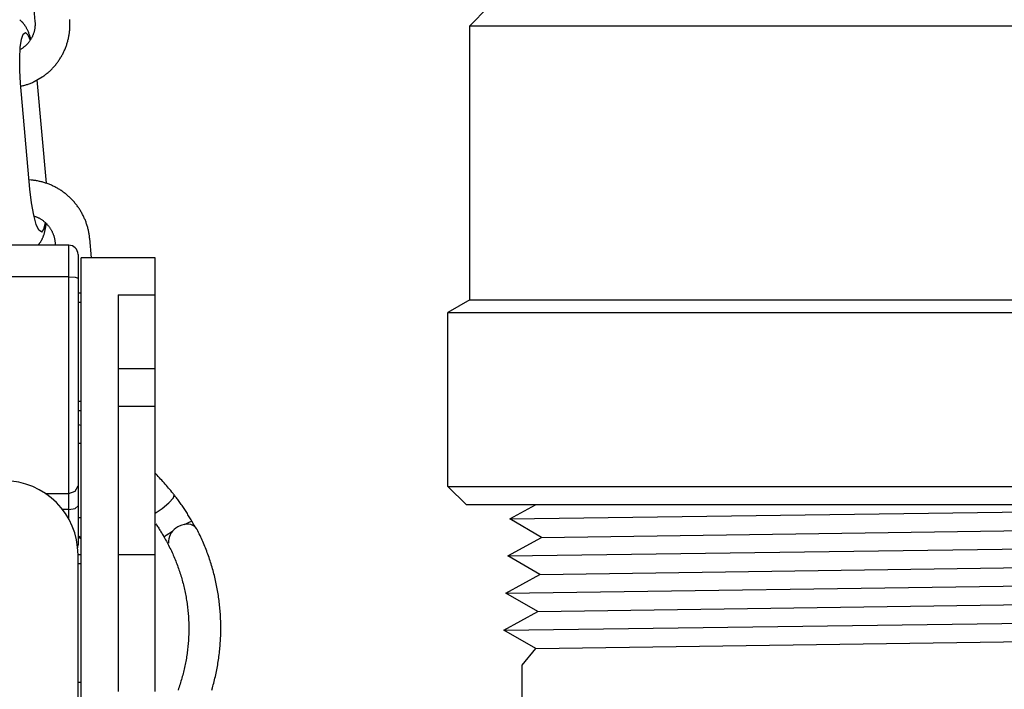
# Model space of a CAD drawing. Extents: x -169 to 7270, y -140 to 2984.
# Tile 200 of 256: x 1846.06 to 1849.38, y 410.09 to 412.35. Entities that reach past the tile are written whole.
import ezdxf

# ---------------------------------------------------------------- set-up
doc = ezdxf.new("R2010")
doc.units = 0
doc.header["$MEASUREMENT"] = 0
doc.header["$PDSIZE"] = 1
doc.layers.get('DEFPOINTS').update_dxf_attribs({"linetype": 'CONTINUOUS'})
for name, color, linetype in [('DIM', 3, 'CONTINUOUS'), ('GALV-4', 4, 'CONTINUOUS'), ('SPILL-BUCKET', 1, 'CONTINUOUS'), ('SWIVEL-ADAPTOR', 1, 'CONTINUOUS')]:
    doc.layers.add(name, color=color, linetype=linetype)
doc.styles.add('SIMPLEX', font='simplex')
doc.dimstyles.new('DIM64', dxfattribs={"dimscale": 64, "dimtxt": 0.09375, "dimasz": 0.09375, "dimexe": 0.0625, "dimexo": 0.0625, "dimgap": 0.046875, "dimtad": 1, "dimdec": 4, "dimzin": 3, "dimdsep": 46, "dimlunit": 4, "dimtxsty": 'SIMPLEX', "dimcen": 0, "dimclrd": 256, "dimclre": 256, "dimclrt": 256, "dimadec": 0, "dimazin": 0, "dimtfac": 1, "dimtdec": 4, "dimtmove": 0, "dimatfit": 3, "dimfxl": 1, "dimfrac": 2, "dimtolj": 1, "dimtzin": 0, "dimarcsym": 0})

# ---------------------------------------------------------------- blocks, each defined once
blk = doc.blocks.new('*D7')
at = {"layer": 'DEFPOINTS', "color": 0, "transparency": 16777216}
for p in [(2010, 414.2886), (1374, 414.0074), (1374, 136.5159)]:
    blk.add_point(p, dxfattribs=at)
at = {"layer": 'DIM', "lineweight": -2, "transparency": 16777216}
for p, q in [((2010, 410.2886), (2010, 132.5159)), ((1374, 410.0074), (1374, 132.5159)), ((2004, 136.5159), (1380, 136.5159))]:
    blk.add_line(p, q, dxfattribs=at)
at = {"layer": 'DIM', "transparency": 16777216}
for points in [[(1380, 137.5159), (1380, 135.5159), (1374, 136.5159)], [(2004, 137.5159), (2004, 135.5159), (2010, 136.5159)]]:
    blk.add_solid(points, dxfattribs=at)
at = {"layer": 'DIM', "transparency": 16777216, "insert": (1692, 144.0873), "char_height": 6, "attachment_point": 5, "style": 'SIMPLEX'}
blk.add_mtext('\\A1;53\'-0" (F.V. TANK SLAB)', dxfattribs=at)

msp = doc.modelspace()

# ---------------------------------------------------------------- linework, layer by layer
at = {"layer": 'GALV-4', "linetype": 'Continuous'}
for p, q in [((1847.71704, 410.66208), (1847.8032, 410.70948)), ((1847.82393, 410.59962), (1847.71704, 410.66208)), ((1847.71008, 410.53716), (1847.82393, 410.59962)), ((1847.81731, 410.4747), (1847.71008, 410.53716)), ((1847.70313, 410.41225), (1847.81731, 410.4747)), ((1847.81069, 410.34979), (1847.70313, 410.41225)), ((1847.6965, 410.28733), (1847.81069, 410.34979)), ((1847.80406, 410.22488), (1847.6965, 410.28733)), ((1847.80344, 410.22523), (1847.75756, 410.16914)), ((1847.75756, 410.16914), (1847.75756, 408.66933))]:
    msp.add_line(p, q, dxfattribs=at)
at = {"layer": 'GALV-4', "color": 7, "linetype": 'Continuous'}
for p, q in [((1847.71704, 410.66208), (1851.19155, 410.70948)), ((1847.82393, 410.59962), (1852.18787, 410.66208)), ((1847.71008, 410.53716), (1852.30155, 410.59962)), ((1847.81731, 410.4747), (1852.19449, 410.53716)), ((1847.70313, 410.41225), (1852.3085, 410.4747)), ((1847.81069, 410.34979), (1852.20111, 410.41225)), ((1847.69681, 410.28715), (1852.31546, 410.34979)), ((1847.80406, 410.22488), (1852.20111, 410.28743))]:
    msp.add_line(p, q, dxfattribs=at)
at = {"layer": 'SPILL-BUCKET', "color": 1}
for p, q in [((1846.08214, 412.69827), (1846.11466, 412.3408)), ((1846.06447, 412.3448), (1846.06326, 412.34571)), ((1846.06566, 412.34387), (1846.06447, 412.3448)), ((1846.06683, 412.34292), (1846.06566, 412.34387)), ((1846.06797, 412.34194), (1846.06683, 412.34292)), ((1846.06909, 412.34094), (1846.06797, 412.34194)), ((1846.07019, 412.33991), (1846.06909, 412.34094)), ((1846.07126, 412.33887), (1846.07019, 412.33991)), ((1846.07233, 412.3378), (1846.07126, 412.33887)), ((1846.07336, 412.33672), (1846.07233, 412.3378)), ((1846.07438, 412.3356), (1846.07336, 412.33672)), ((1846.07538, 412.33447), (1846.07438, 412.3356)), ((1846.07638, 412.33329), (1846.07538, 412.33447)), ((1846.07734, 412.33211), (1846.07638, 412.33329)), ((1846.07831, 412.33087), (1846.07734, 412.33211)), ((1846.07925, 412.32963), (1846.07831, 412.33087)), ((1846.0802, 412.32831), (1846.07925, 412.32963)), ((1846.08113, 412.32699), (1846.0802, 412.32831)), ((1846.11466, 412.3408), (1846.11474, 412.33991)), ((1846.11474, 412.33991), (1846.11481, 412.33902)), ((1846.11481, 412.33902), (1846.11494, 412.33693)), ((1846.11494, 412.33693), (1846.11503, 412.33483)), ((1846.11503, 412.32855), (1846.11495, 412.32645)), ((1846.11503, 412.33483), (1846.11507, 412.33274)), ((1846.11507, 412.33064), (1846.11503, 412.32855)), ((1846.11507, 412.33274), (1846.11507, 412.33064)), ((1846.23236, 412.34505), (1846.23216, 412.34768)), ((1846.23254, 412.34194), (1846.23236, 412.34505)), ((1846.23268, 412.33882), (1846.23254, 412.34194)), ((1846.23278, 412.33571), (1846.23268, 412.33882)), ((1846.23283, 412.33259), (1846.23278, 412.33571)), ((1846.2328, 412.32635), (1846.23283, 412.32947)), ((1846.23283, 412.32947), (1846.23283, 412.33259)), ((1846.06926, 412.28064), (1846.07517, 412.29772)), ((1846.07517, 412.29772), (1846.08249, 412.303)), ((1846.08207, 412.32559), (1846.08113, 412.32699)), ((1846.08298, 412.32417), (1846.08207, 412.32559)), ((1846.08249, 412.303), (1846.09065, 412.29608)), ((1846.08393, 412.32265), (1846.08298, 412.32417)), ((1846.08485, 412.32113), (1846.08393, 412.32265)), ((1846.08581, 412.31945), (1846.08485, 412.32113)), ((1846.08673, 412.31778), (1846.08581, 412.31945)), ((1846.08771, 412.31592), (1846.08673, 412.31778)), ((1846.08866, 412.31405), (1846.08771, 412.31592)), ((1846.08967, 412.31198), (1846.08866, 412.31405)), ((1846.09064, 412.30989), (1846.08967, 412.31198)), ((1846.09168, 412.30754), (1846.09064, 412.30989)), ((1846.09065, 412.29608), (1846.09902, 412.27749)), ((1846.0927, 412.30516), (1846.09168, 412.30754)), ((1846.09364, 412.30285), (1846.0927, 412.30516)), ((1846.09455, 412.30052), (1846.09364, 412.30285)), ((1846.0954, 412.29826), (1846.09455, 412.30052)), ((1846.09623, 412.29596), (1846.0954, 412.29826)), ((1846.09702, 412.29372), (1846.09623, 412.29596)), ((1846.10852, 412.29596), (1846.10776, 412.29402)), ((1846.10924, 412.29791), (1846.10852, 412.29596)), ((1846.10992, 412.29987), (1846.10924, 412.29791)), ((1846.11056, 412.30185), (1846.10992, 412.29987)), ((1846.11116, 412.30385), (1846.11056, 412.30185)), ((1846.11172, 412.30585), (1846.11116, 412.30385)), ((1846.11224, 412.30788), (1846.11172, 412.30585)), ((1846.11271, 412.30991), (1846.11224, 412.30788)), ((1846.11314, 412.31195), (1846.11271, 412.30991)), ((1846.11352, 412.314), (1846.11314, 412.31195)), ((1846.11387, 412.31606), (1846.11352, 412.314)), ((1846.11417, 412.31813), (1846.11387, 412.31606)), ((1846.11443, 412.3202), (1846.11417, 412.31813)), ((1846.11464, 412.32228), (1846.11443, 412.3202)), ((1846.11482, 412.32437), (1846.11464, 412.32228)), ((1846.11495, 412.32645), (1846.11482, 412.32437)), ((1846.22943, 412.29231), (1846.22996, 412.29537)), ((1846.22996, 412.29537), (1846.23044, 412.29845)), ((1846.23044, 412.29845), (1846.23088, 412.30153)), ((1846.23088, 412.30153), (1846.23128, 412.30461)), ((1846.23128, 412.30461), (1846.23163, 412.30771)), ((1846.23163, 412.30771), (1846.23193, 412.31081)), ((1846.23193, 412.31081), (1846.2322, 412.31391)), ((1846.2322, 412.31391), (1846.23241, 412.31702)), ((1846.23241, 412.31702), (1846.23259, 412.32012)), ((1846.23259, 412.32012), (1846.23271, 412.32324)), ((1846.23271, 412.32324), (1846.2328, 412.32635)), ((1846.06521, 412.25309), (1846.06926, 412.28064)), ((1846.08604, 412.26155), (1846.08455, 412.26012)), ((1846.0875, 412.26302), (1846.08604, 412.26155)), ((1846.08892, 412.26451), (1846.0875, 412.26302)), ((1846.09032, 412.26604), (1846.08892, 412.26451)), ((1846.09167, 412.26759), (1846.09032, 412.26604)), ((1846.093, 412.26918), (1846.09167, 412.26759)), ((1846.09429, 412.27079), (1846.093, 412.26918)), ((1846.09555, 412.27243), (1846.09429, 412.27079)), ((1846.09677, 412.2741), (1846.09555, 412.27243)), ((1846.09796, 412.27579), (1846.09677, 412.2741)), ((1846.09779, 412.29145), (1846.09702, 412.29372)), ((1846.09852, 412.28922), (1846.09779, 412.29145)), ((1846.09911, 412.27751), (1846.09796, 412.27579)), ((1846.09924, 412.28696), (1846.09852, 412.28922)), ((1846.10023, 412.27926), (1846.09911, 412.27751)), ((1846.09992, 412.28472), (1846.09924, 412.28696)), ((1846.1006, 412.28246), (1846.09992, 412.28472)), ((1846.1013, 412.28103), (1846.10023, 412.27926)), ((1846.1011, 412.28074), (1846.1006, 412.28246)), ((1846.10234, 412.28282), (1846.1013, 412.28103)), ((1846.10334, 412.28464), (1846.10234, 412.28282)), ((1846.1043, 412.28648), (1846.10334, 412.28464)), ((1846.10523, 412.28833), (1846.1043, 412.28648)), ((1846.10611, 412.29021), (1846.10523, 412.28833)), ((1846.10695, 412.29211), (1846.10611, 412.29021)), ((1846.10776, 412.29402), (1846.10695, 412.29211)), ((1846.22076, 412.25929), (1846.22176, 412.26223)), ((1846.22176, 412.26223), (1846.22272, 412.26518)), ((1846.22272, 412.26518), (1846.22364, 412.26815)), ((1846.22364, 412.26815), (1846.22452, 412.27112)), ((1846.22452, 412.27112), (1846.22535, 412.27412)), ((1846.22535, 412.27412), (1846.22614, 412.27712)), ((1846.22614, 412.27712), (1846.22688, 412.28014)), ((1846.22688, 412.28014), (1846.22759, 412.28317)), ((1846.22759, 412.28317), (1846.22825, 412.2862)), ((1846.22825, 412.2862), (1846.22886, 412.28925)), ((1846.22886, 412.28925), (1846.22943, 412.29231)), ((1846.06335, 412.2172), (1846.06521, 412.25309)), ((1846.06811, 412.24773), (1846.06484, 412.24584)), ((1846.06987, 412.24881), (1846.06811, 412.24773)), ((1846.07161, 412.24992), (1846.06987, 412.24881)), ((1846.07332, 412.25107), (1846.07161, 412.24992)), ((1846.07501, 412.25226), (1846.07332, 412.25107)), ((1846.07667, 412.25348), (1846.07501, 412.25226)), ((1846.0783, 412.25474), (1846.07667, 412.25348)), ((1846.07991, 412.25603), (1846.0783, 412.25474)), ((1846.08148, 412.25736), (1846.07991, 412.25603)), ((1846.08303, 412.25873), (1846.08148, 412.25736)), ((1846.08455, 412.26012), (1846.08303, 412.25873)), ((1846.20551, 412.22543), (1846.207, 412.22814)), ((1846.207, 412.22814), (1846.20845, 412.23087)), ((1846.20845, 412.23087), (1846.20987, 412.23363)), ((1846.20987, 412.23363), (1846.21124, 412.23641)), ((1846.21124, 412.23641), (1846.21257, 412.2392)), ((1846.21257, 412.2392), (1846.21387, 412.24202)), ((1846.21387, 412.24202), (1846.21512, 412.24485)), ((1846.21512, 412.24485), (1846.21633, 412.24771)), ((1846.21633, 412.24771), (1846.2175, 412.25058)), ((1846.2175, 412.25058), (1846.21863, 412.25347)), ((1846.21863, 412.25347), (1846.21972, 412.25637)), ((1846.21972, 412.25637), (1846.22076, 412.25929)), ((1846.06381, 412.17576), (1846.06335, 412.2172)), ((1846.1827, 412.19242), (1846.18467, 412.19479)), ((1846.18467, 412.19479), (1846.18661, 412.1972)), ((1846.18661, 412.1972), (1846.18851, 412.19963)), ((1846.18851, 412.19963), (1846.19037, 412.2021)), ((1846.19037, 412.2021), (1846.1922, 412.20459)), ((1846.1922, 412.20459), (1846.194, 412.20711)), ((1846.194, 412.20711), (1846.19575, 412.20965)), ((1846.19575, 412.20965), (1846.19747, 412.21222)), ((1846.19747, 412.21222), (1846.19916, 412.21481)), ((1846.19916, 412.21481), (1846.2008, 412.21743)), ((1846.2008, 412.21743), (1846.20241, 412.22007)), ((1846.20241, 412.22007), (1846.20398, 412.22274)), ((1846.20398, 412.22274), (1846.20551, 412.22543)), ((1846.06656, 412.13197), (1846.06381, 412.17576)), ((1846.1493, 412.16053), (1846.15173, 412.16242)), ((1846.15173, 412.16242), (1846.15414, 412.16435)), ((1846.15414, 412.16435), (1846.15652, 412.16631)), ((1846.15652, 412.16631), (1846.15887, 412.1683)), ((1846.15887, 412.1683), (1846.16119, 412.17033)), ((1846.16119, 412.17033), (1846.16348, 412.1724)), ((1846.16348, 412.1724), (1846.16575, 412.17449)), ((1846.16575, 412.17449), (1846.16798, 412.17662)), ((1846.16798, 412.17662), (1846.17018, 412.17878)), ((1846.17018, 412.17878), (1846.17235, 412.18098)), ((1846.17235, 412.18098), (1846.17448, 412.1832)), ((1846.17448, 412.1832), (1846.17659, 412.18546)), ((1846.17659, 412.18546), (1846.17866, 412.18775)), ((1846.17866, 412.18775), (1846.1807, 412.19007)), ((1846.1807, 412.19007), (1846.1827, 412.19242)), ((1846.09786, 411.77452), (1846.06656, 412.13197)), ((1846.08662, 412.12757), (1846.08954, 412.12855)), ((1846.08954, 412.12855), (1846.09245, 412.12957)), ((1846.09245, 412.12957), (1846.09534, 412.13063)), ((1846.09534, 412.13063), (1846.09822, 412.13174)), ((1846.09822, 412.13174), (1846.10107, 412.13289)), ((1846.10107, 412.13289), (1846.10391, 412.13408)), ((1846.10391, 412.13408), (1846.10674, 412.13531)), ((1846.10674, 412.13531), (1846.10955, 412.13657)), ((1846.10955, 412.13657), (1846.11233, 412.1379)), ((1846.11233, 412.1379), (1846.13929, 412.15334)), ((1846.1532, 411.79476), (1846.12264, 412.1438)), ((1846.13929, 412.15334), (1846.14183, 412.15508)), ((1846.14183, 412.15508), (1846.14435, 412.15686)), ((1846.14435, 412.15686), (1846.14683, 412.15868)), ((1846.14683, 412.15868), (1846.1493, 412.16053)), ((1846.06741, 412.12227), (1846.0718, 412.12332)), ((1846.0718, 412.12332), (1846.07479, 412.12409)), ((1846.07479, 412.12409), (1846.07777, 412.12489)), ((1846.07777, 412.12489), (1846.08073, 412.12574)), ((1846.08073, 412.12574), (1846.08368, 412.12663)), ((1846.08368, 412.12663), (1846.08662, 412.12757)), ((1846.10209, 411.80542), (1846.09511, 411.8059)), ((1846.10517, 411.80514), (1846.10209, 411.80542)), ((1846.10825, 411.80481), (1846.10517, 411.80514)), ((1846.11132, 411.80444), (1846.10825, 411.80481)), ((1846.11439, 411.80403), (1846.11132, 411.80444)), ((1846.11745, 411.80357), (1846.11439, 411.80403)), ((1846.12051, 411.80306), (1846.11745, 411.80357)), ((1846.12356, 411.80251), (1846.12051, 411.80306)), ((1846.1266, 411.80192), (1846.12356, 411.80251)), ((1846.12963, 411.80128), (1846.1266, 411.80192)), ((1846.13265, 411.8006), (1846.12963, 411.80128)), ((1846.13567, 411.79988), (1846.13265, 411.8006)), ((1846.13867, 411.7991), (1846.13567, 411.79988)), ((1846.14166, 411.79829), (1846.13867, 411.7991)), ((1846.14465, 411.79744), (1846.14166, 411.79829)), ((1846.14761, 411.79654), (1846.14465, 411.79744)), ((1846.15057, 411.79559), (1846.14761, 411.79654)), ((1846.10318, 411.72832), (1846.09786, 411.77452)), ((1846.15352, 411.79461), (1846.15057, 411.79559)), ((1846.15644, 411.79358), (1846.15352, 411.79461)), ((1846.15936, 411.79251), (1846.15644, 411.79358)), ((1846.16226, 411.79139), (1846.15936, 411.79251)), ((1846.16514, 411.79024), (1846.16226, 411.79139)), ((1846.16801, 411.78904), (1846.16514, 411.79024)), ((1846.17086, 411.7878), (1846.16801, 411.78904)), ((1846.1737, 411.78653), (1846.17086, 411.7878)), ((1846.17651, 411.7852), (1846.1737, 411.78653)), ((1846.17931, 411.78384), (1846.17651, 411.7852)), ((1846.18208, 411.78244), (1846.17931, 411.78384)), ((1846.18484, 411.781), (1846.18208, 411.78244)), ((1846.18758, 411.77952), (1846.18484, 411.781)), ((1846.19029, 411.778), (1846.18758, 411.77952)), ((1846.19299, 411.77643), (1846.19029, 411.778)), ((1846.19566, 411.77483), (1846.19299, 411.77643)), ((1846.19831, 411.7732), (1846.19566, 411.77483)), ((1846.20093, 411.77152), (1846.19831, 411.7732)), ((1846.20353, 411.76981), (1846.20093, 411.77152)), ((1846.20611, 411.76805), (1846.20353, 411.76981)), ((1846.20866, 411.76626), (1846.20611, 411.76805)), ((1846.21119, 411.76444), (1846.20866, 411.76626)), ((1846.21369, 411.76257), (1846.21119, 411.76444)), ((1846.21616, 411.76068), (1846.21369, 411.76257)), ((1846.21861, 411.75874), (1846.21616, 411.76068)), ((1846.22103, 411.75677), (1846.21861, 411.75874)), ((1846.22342, 411.75477), (1846.22103, 411.75677)), ((1846.22578, 411.75273), (1846.22342, 411.75477)), ((1846.22812, 411.75066), (1846.22578, 411.75273)), ((1846.23042, 411.74855), (1846.22812, 411.75066)), ((1846.23269, 411.74641), (1846.23042, 411.74855)), ((1846.23494, 411.74424), (1846.23269, 411.74641)), ((1846.23715, 411.74204), (1846.23494, 411.74424)), ((1846.23933, 411.7398), (1846.23715, 411.74204)), ((1846.24148, 411.73753), (1846.23933, 411.7398)), ((1846.24359, 411.73524), (1846.24148, 411.73753)), ((1846.24568, 411.73291), (1846.24359, 411.73524)), ((1846.24773, 411.73055), (1846.24568, 411.73291)), ((1846.24974, 411.72816), (1846.24773, 411.73055)), ((1846.11046, 411.68756), (1846.10318, 411.72832)), ((1846.25172, 411.72575), (1846.24974, 411.72816)), ((1846.25367, 411.7233), (1846.25172, 411.72575)), ((1846.25558, 411.72083), (1846.25367, 411.7233)), ((1846.25746, 411.71833), (1846.25558, 411.72083)), ((1846.2593, 411.7158), (1846.25746, 411.71833)), ((1846.26111, 411.71325), (1846.2593, 411.7158)), ((1846.26287, 411.71067), (1846.26111, 411.71325)), ((1846.26461, 411.70807), (1846.26287, 411.71067)), ((1846.2663, 411.70544), (1846.26461, 411.70807)), ((1846.26796, 411.70279), (1846.2663, 411.70544)), ((1846.26957, 411.70011), (1846.26796, 411.70279)), ((1846.27116, 411.69742), (1846.26957, 411.70011)), ((1846.2727, 411.6947), (1846.27116, 411.69742)), ((1846.11903, 411.65597), (1846.11046, 411.68756)), ((1846.11133, 411.68437), (1846.11632, 411.6826)), ((1846.11632, 411.6826), (1846.11827, 411.68187)), ((1846.11827, 411.68187), (1846.12021, 411.68109)), ((1846.12021, 411.68109), (1846.12213, 411.68027)), ((1846.12213, 411.68027), (1846.12403, 411.67941)), ((1846.12403, 411.67941), (1846.12592, 411.67851)), ((1846.12592, 411.67851), (1846.12778, 411.67757)), ((1846.12778, 411.67757), (1846.12963, 411.67659)), ((1846.12963, 411.67659), (1846.13146, 411.67557)), ((1846.13146, 411.67557), (1846.13327, 411.67452)), ((1846.13327, 411.67452), (1846.13506, 411.67342)), ((1846.13506, 411.67342), (1846.13682, 411.67229)), ((1846.13682, 411.67229), (1846.13856, 411.67112)), ((1846.13856, 411.67112), (1846.14027, 411.66991)), ((1846.14027, 411.66991), (1846.14197, 411.66868)), ((1846.14197, 411.66868), (1846.14363, 411.6674)), ((1846.14363, 411.6674), (1846.14527, 411.66609)), ((1846.14527, 411.66609), (1846.14688, 411.66474)), ((1846.14688, 411.66474), (1846.14847, 411.66336)), ((1846.14847, 411.66336), (1846.15002, 411.66195)), ((1846.2742, 411.69195), (1846.2727, 411.6947)), ((1846.27566, 411.68919), (1846.2742, 411.69195)), ((1846.27709, 411.68641), (1846.27566, 411.68919)), ((1846.27847, 411.6836), (1846.27709, 411.68641)), ((1846.27981, 411.68078), (1846.27847, 411.6836)), ((1846.28112, 411.67794), (1846.27981, 411.68078)), ((1846.28238, 411.67507), (1846.28112, 411.67794)), ((1846.2836, 411.6722), (1846.28238, 411.67507)), ((1846.28478, 411.6693), (1846.2836, 411.6722)), ((1846.28592, 411.66639), (1846.28478, 411.6693)), ((1846.28701, 411.66346), (1846.28592, 411.66639)), ((1846.28807, 411.66052), (1846.28701, 411.66346)), ((1846.12811, 411.63643), (1846.11903, 411.65597)), ((1846.13688, 411.63072), (1846.12811, 411.63643)), ((1846.14453, 411.63936), (1846.13688, 411.63072)), ((1846.14453, 411.63936), (1846.15079, 411.66122)), ((1846.14731, 411.62887), (1846.14793, 411.63133)), ((1846.14793, 411.63133), (1846.14852, 411.63381)), ((1846.14852, 411.63381), (1846.14908, 411.63633)), ((1846.14908, 411.63633), (1846.14961, 411.63889)), ((1846.14961, 411.63889), (1846.1501, 411.64138)), ((1846.15002, 411.66195), (1846.15155, 411.6605)), ((1846.1501, 411.64138), (1846.15056, 411.6439)), ((1846.15056, 411.6439), (1846.15098, 411.64635)), ((1846.15098, 411.64635), (1846.15138, 411.64884)), ((1846.15138, 411.64884), (1846.15175, 411.65126)), ((1846.15155, 411.6605), (1846.15305, 411.65903)), ((1846.15175, 411.65126), (1846.15211, 411.65371)), ((1846.15211, 411.65371), (1846.15243, 411.65612)), ((1846.15243, 411.65612), (1846.15274, 411.65856)), ((1846.15274, 411.65856), (1846.15283, 411.65924)), ((1846.15305, 411.65903), (1846.15451, 411.65752)), ((1846.15451, 411.65752), (1846.15595, 411.65598)), ((1846.15595, 411.65598), (1846.15736, 411.65441)), ((1846.15736, 411.65441), (1846.15873, 411.65282)), ((1846.15873, 411.65282), (1846.16007, 411.65119)), ((1846.16007, 411.65119), (1846.16137, 411.64954)), ((1846.16137, 411.64954), (1846.16264, 411.64786)), ((1846.16264, 411.64786), (1846.16388, 411.64616)), ((1846.16388, 411.64616), (1846.16508, 411.64443)), ((1846.16508, 411.64443), (1846.16625, 411.64267)), ((1846.16625, 411.64267), (1846.16738, 411.64089)), ((1846.16738, 411.64089), (1846.16847, 411.63909)), ((1846.16847, 411.63909), (1846.16953, 411.63727)), ((1846.16953, 411.63727), (1846.17055, 411.63542)), ((1846.17055, 411.63542), (1846.17153, 411.63356)), ((1846.17153, 411.63356), (1846.17247, 411.63167)), ((1846.17247, 411.63167), (1846.17337, 411.62977)), ((1846.28908, 411.65756), (1846.28807, 411.66052)), ((1846.29005, 411.65459), (1846.28908, 411.65756)), ((1846.29098, 411.6516), (1846.29005, 411.65459)), ((1846.29187, 411.64861), (1846.29098, 411.6516)), ((1846.29271, 411.6456), (1846.29187, 411.64861)), ((1846.29351, 411.64258), (1846.29271, 411.6456)), ((1846.29426, 411.63954), (1846.29351, 411.64258)), ((1846.29497, 411.6365), (1846.29426, 411.63954)), ((1846.29564, 411.63345), (1846.29497, 411.6365)), ((1846.29627, 411.63039), (1846.29564, 411.63345)), ((1846.29685, 411.62732), (1846.29627, 411.63039)), ((1846.13323, 411.59627), (1846.13408, 411.59752)), ((1846.13408, 411.59752), (1846.13489, 411.59878)), ((1846.13489, 411.59878), (1846.13569, 411.60008)), ((1846.13569, 411.60008), (1846.13646, 411.60137)), ((1846.13646, 411.60137), (1846.13723, 411.60272)), ((1846.13723, 411.60272), (1846.13797, 411.60407)), ((1846.13797, 411.60407), (1846.1387, 411.60548)), ((1846.1383, 411.62964), (1846.13872, 411.62985)), ((1846.1387, 411.60548), (1846.13941, 411.60689)), ((1846.13941, 411.60689), (1846.14011, 411.60837)), ((1846.14011, 411.60837), (1846.14079, 411.60986)), ((1846.14079, 411.60986), (1846.14148, 411.61144)), ((1846.14148, 411.61144), (1846.14214, 411.61302)), ((1846.14214, 411.61302), (1846.14281, 411.61473)), ((1846.14281, 411.61473), (1846.14346, 411.61643)), ((1846.14346, 411.61643), (1846.14412, 411.6183)), ((1846.14412, 411.6183), (1846.14476, 411.62017)), ((1846.14476, 411.62017), (1846.14542, 411.62223)), ((1846.14542, 411.62223), (1846.14605, 411.62429)), ((1846.14605, 411.62429), (1846.1467, 411.62657)), ((1846.1467, 411.62657), (1846.14731, 411.62887)), ((1846.17337, 411.62977), (1846.17424, 411.62785)), ((1846.17424, 411.62785), (1846.17506, 411.62591)), ((1846.17506, 411.62591), (1846.17585, 411.62395)), ((1846.17585, 411.62395), (1846.17659, 411.62198)), ((1846.17659, 411.62198), (1846.1773, 411.62)), ((1846.1773, 411.62), (1846.17796, 411.618)), ((1846.17796, 411.618), (1846.17858, 411.61599)), ((1846.17858, 411.61599), (1846.17916, 411.61396)), ((1846.17916, 411.61396), (1846.1797, 411.61193)), ((1846.1797, 411.61193), (1846.18019, 411.60988)), ((1846.18019, 411.60988), (1846.18065, 411.60783)), ((1846.18065, 411.60783), (1846.18106, 411.60577)), ((1846.18106, 411.60577), (1846.18143, 411.6037)), ((1846.18143, 411.6037), (1846.18175, 411.60162)), ((1846.18175, 411.60162), (1846.18204, 411.59954)), ((1846.18204, 411.59954), (1846.18224, 411.59781)), ((1846.18224, 411.59781), (1846.18241, 411.59609)), ((1846.29738, 411.62424), (1846.29685, 411.62732)), ((1846.29788, 411.62116), (1846.29738, 411.62424)), ((1846.29832, 411.61807), (1846.29788, 411.62116)), ((1846.29873, 411.61497), (1846.29832, 411.61807)), ((1846.29909, 411.61187), (1846.29873, 411.61497)), ((1846.29928, 411.60997), (1846.29909, 411.61187)), ((1846.29947, 411.60807), (1846.29928, 411.60997)), ((1846.30535, 411.54342), (1846.29947, 411.60807)), ((1846.12453, 411.58584), (1846.12562, 411.58694)), ((1846.12562, 411.58694), (1846.12667, 411.58804)), ((1846.12667, 411.58804), (1846.12768, 411.58916)), ((1846.12768, 411.58916), (1846.12867, 411.59031)), ((1846.12867, 411.59031), (1846.12964, 411.59146)), ((1846.12964, 411.59146), (1846.13058, 411.59264)), ((1846.13058, 411.59264), (1846.13148, 411.59383)), ((1846.13148, 411.59383), (1846.13237, 411.59505)), ((1846.13237, 411.59505), (1846.13323, 411.59627)), ((1846.18241, 411.59609), (1846.18334, 411.58585))]:
    msp.add_line(p, q, dxfattribs=at)
at = {"layer": 'SPILL-BUCKET', "linetype": 'Continuous'}
for p, q in [((1846.22889, 411.58585), (1845.79169, 411.58585)), ((1846.22889, 411.57797), (1846.22889, 411.58585)), ((1846.22889, 411.55534), (1846.22889, 411.57797)), ((1846.22889, 411.5208), (1846.22889, 411.55534)), ((1846.26012, 411.55462), (1846.26012, 411.54871)), ((1846.26012, 411.54871), (1846.26012, 411.53174)), ((1846.26012, 411.53174), (1846.26012, 411.50584)), ((1846.22889, 411.47872), (1846.22889, 411.5208)), ((1846.26012, 411.50584), (1846.26012, 411.47427)), ((1846.22889, 411.47872), (1845.79169, 411.47872)), ((1846.22889, 411.47872), (1846.25097, 411.47742)), ((1846.22889, 411.38534), (1846.22889, 411.47872)), ((1846.25097, 411.47742), (1846.26012, 411.47427)), ((1846.26012, 411.48619), (1846.26012, 411.33992)), ((1846.26012, 411.48565), (1846.26012, 411.48619)), ((1846.26012, 411.47427), (1846.26012, 411.37356)), ((1846.27011, 411.42356), (1846.26012, 411.42356)), ((1846.22889, 411.29176), (1846.22889, 411.38534)), ((1846.27011, 411.39233), (1846.26012, 411.39233)), ((1846.26012, 411.37356), (1846.26012, 411.27281)), ((1846.26012, 411.33992), (1846.26012, 411.33661)), ((1846.26012, 411.33661), (1846.26012, 411.33061)), ((1846.26012, 411.33061), (1846.26012, 411.32443)), ((1846.26012, 411.32443), (1846.26012, 411.31682)), ((1846.22889, 411.19943), (1846.22889, 411.29176)), ((1846.26012, 411.27281), (1846.26012, 411.17403)), ((1846.22889, 411.10979), (1846.22889, 411.19943)), ((1846.26012, 411.17403), (1846.26012, 411.07916)), ((1846.26012, 411.13396), (1846.26012, 411.12455)), ((1846.22889, 411.02425), (1846.22889, 411.10979)), ((1846.26012, 411.12455), (1846.26012, 411.11716)), ((1846.26012, 411.11716), (1846.26012, 411.1134)), ((1846.26012, 411.1134), (1846.26012, 411.11101)), ((1846.26012, 411.11101), (1846.26012, 411.00837)), ((1846.26012, 411.07916), (1846.26012, 410.99008)), ((1846.26012, 411.05936), (1846.27011, 411.05936)), ((1846.22889, 410.94415), (1846.22889, 411.02425)), ((1846.26012, 411.02813), (1846.27011, 411.02813)), ((1846.26012, 411.00837), (1846.26012, 411.00008)), ((1846.26012, 411.00008), (1846.26012, 410.98591)), ((1846.26655, 410.97826), (1846.26011, 410.98063)), ((1846.26012, 410.99008), (1846.26012, 410.90854)), ((1846.26012, 410.98591), (1846.26012, 410.96621)), ((1846.26012, 410.96621), (1846.26012, 410.94155)), ((1846.22889, 410.87073), (1846.22889, 410.94415)), ((1846.26012, 410.94155), (1846.26012, 410.9129)), ((1846.2701, 410.91685), (1846.26011, 410.91685)), ((1846.26012, 410.9129), (1846.26012, 410.88092)), ((1846.26012, 410.90854), (1846.26012, 410.83617)), ((1846.22889, 410.80514), (1846.22889, 410.87073)), ((1846.26012, 410.88092), (1846.26012, 410.82505)), ((1846.26012, 410.83617), (1846.26012, 410.77438)), ((1846.22889, 410.7484), (1846.22889, 410.80514)), ((1846.52671, 410.80939), (1846.51995, 410.81618)), ((1846.53075, 410.80525), (1846.52671, 410.80939)), ((1846.53476, 410.80107), (1846.53075, 410.80525)), ((1846.53874, 410.79686), (1846.53476, 410.80107)), ((1846.25097, 410.75601), (1846.26012, 410.77438)), ((1846.26012, 410.77438), (1846.26012, 410.74429)), ((1846.54269, 410.79262), (1846.53874, 410.79686)), ((1846.54661, 410.78835), (1846.54269, 410.79262)), ((1846.5505, 410.78404), (1846.54661, 410.78835)), ((1846.55435, 410.77971), (1846.5505, 410.78404)), ((1846.55818, 410.77534), (1846.55435, 410.77971)), ((1846.56197, 410.77094), (1846.55818, 410.77534)), ((1846.56573, 410.76652), (1846.56197, 410.77094)), ((1846.56945, 410.76206), (1846.56573, 410.76652)), ((1846.14972, 410.7484), (1846.22889, 410.7484)), ((1846.22889, 410.7484), (1846.25097, 410.75601)), ((1846.22889, 410.72433), (1846.22889, 410.7484)), ((1846.26012, 410.74429), (1846.26012, 410.70591)), ((1846.56632, 410.71597), (1846.58157, 410.73335)), ((1846.57315, 410.75757), (1846.56945, 410.76206)), ((1846.57681, 410.75306), (1846.57315, 410.75757)), ((1846.58044, 410.74851), (1846.57681, 410.75306)), ((1846.5824, 410.74602), (1846.58044, 410.74851)), ((1846.58157, 410.73335), (1846.58435, 410.74353)), ((1846.58435, 410.74353), (1846.5824, 410.74602)), ((1846.58563, 410.74188), (1846.58435, 410.74353)), ((1846.5869, 410.74023), (1846.58563, 410.74188)), ((1846.58936, 410.73702), (1846.5869, 410.74023)), ((1846.5918, 410.7338), (1846.58936, 410.73702)), ((1846.59423, 410.73055), (1846.5918, 410.7338)), ((1846.22889, 410.69362), (1846.22889, 410.72433)), ((1846.25097, 410.69722), (1846.26012, 410.70591)), ((1846.26012, 410.70591), (1846.26012, 410.66179)), ((1846.54338, 410.69684), (1846.56632, 410.71597)), ((1846.59664, 410.72729), (1846.59423, 410.73055)), ((1846.59904, 410.72401), (1846.59664, 410.72729)), ((1846.60142, 410.72072), (1846.59904, 410.72401)), ((1846.60379, 410.71741), (1846.60142, 410.72072)), ((1846.60615, 410.71408), (1846.60379, 410.71741)), ((1846.60849, 410.71074), (1846.60615, 410.71408)), ((1846.61081, 410.70738), (1846.60849, 410.71074)), ((1846.61312, 410.70401), (1846.61081, 410.70738)), ((1846.61541, 410.70062), (1846.61312, 410.70401)), ((1846.61769, 410.69722), (1846.61541, 410.70062)), ((1846.22889, 410.69362), (1846.20815, 410.69362)), ((1846.22889, 410.69362), (1846.25097, 410.69722)), ((1846.22889, 410.67755), (1846.22889, 410.69362)), ((1846.22889, 410.66205), (1846.22889, 410.67755)), ((1846.26011, 410.66702), (1846.2701, 410.66702)), ((1846.26012, 410.66761), (1846.26012, 410.66211)), ((1846.51994, 410.68195), (1846.54338, 410.69684)), ((1846.61994, 410.6938), (1846.61769, 410.69722)), ((1846.62219, 410.69037), (1846.61994, 410.6938)), ((1846.62441, 410.68693), (1846.62219, 410.69037)), ((1846.62662, 410.68348), (1846.62441, 410.68693)), ((1846.62881, 410.68001), (1846.62662, 410.68348)), ((1846.63098, 410.67653), (1846.62881, 410.68001)), ((1846.63314, 410.67304), (1846.63098, 410.67653)), ((1846.63528, 410.66954), (1846.63314, 410.67304)), ((1846.6374, 410.66603), (1846.63528, 410.66954)), ((1846.26012, 410.66211), (1846.26012, 410.64595)), ((1846.26012, 410.66179), (1846.26012, 410.62471)), ((1846.26012, 410.64595), (1846.26012, 410.63619)), ((1846.52447, 410.64197), (1846.52204, 410.64197)), ((1846.5222, 410.64577), (1846.52421, 410.64282)), ((1846.52421, 410.64282), (1846.52621, 410.63986)), ((1846.52621, 410.63986), (1846.5282, 410.63688)), ((1846.5282, 410.63688), (1846.53017, 410.63389)), ((1846.53017, 410.63389), (1846.53213, 410.63089)), ((1846.59705, 410.6356), (1846.59052, 410.63135)), ((1846.60144, 410.63793), (1846.59705, 410.6356)), ((1846.60967, 410.6413), (1846.60144, 410.63793)), ((1846.61762, 410.64343), (1846.60967, 410.6413)), ((1846.62553, 410.64445), (1846.61762, 410.64343)), ((1846.61895, 410.64364), (1846.63674, 410.65276)), ((1846.63277, 410.64438), (1846.62553, 410.64445)), ((1846.64078, 410.643), (1846.63277, 410.64438)), ((1846.63674, 410.65276), (1846.64376, 410.65522)), ((1846.6395, 410.6625), (1846.6374, 410.66603)), ((1846.64158, 410.65897), (1846.6395, 410.6625)), ((1846.6476, 410.64043), (1846.64078, 410.643)), ((1846.64267, 410.6571), (1846.64158, 410.65897)), ((1846.64376, 410.65522), (1846.64267, 410.6571)), ((1846.64497, 410.65312), (1846.64376, 410.65522)), ((1846.64617, 410.65103), (1846.64497, 410.65312)), ((1846.64899, 410.64603), (1846.64617, 410.65103)), ((1846.65481, 410.63559), (1846.6476, 410.64043)), ((1846.65177, 410.64101), (1846.64899, 410.64603)), ((1846.65465, 410.63571), (1846.65177, 410.64101)), ((1846.66, 410.6295), (1846.65481, 410.63559)), ((1846.26011, 410.60358), (1846.2652, 410.59919)), ((1846.26012, 410.62471), (1846.26012, 410.59669)), ((1846.26521, 410.60184), (1846.26012, 410.60613)), ((1846.27011, 410.59734), (1846.26521, 410.60184)), ((1846.53213, 410.63089), (1846.53408, 410.62787)), ((1846.53408, 410.62787), (1846.53601, 410.62484)), ((1846.53601, 410.62484), (1846.53792, 410.6218)), ((1846.53792, 410.6218), (1846.53982, 410.61875)), ((1846.53982, 410.61875), (1846.54171, 410.61569)), ((1846.54171, 410.61569), (1846.54357, 410.61262)), ((1846.54357, 410.61262), (1846.54543, 410.60954)), ((1846.54543, 410.60954), (1846.54726, 410.60645)), ((1846.54726, 410.60645), (1846.54908, 410.60335)), ((1846.54908, 410.60335), (1846.54971, 410.60227)), ((1846.54971, 410.60227), (1846.55034, 410.60118)), ((1846.55034, 410.60118), (1846.55775, 410.60728)), ((1846.55034, 410.60118), (1846.55167, 410.59887)), ((1846.55775, 410.60728), (1846.57895, 410.62072)), ((1846.56817, 410.60279), (1846.56607, 410.59553)), ((1846.571, 410.6091), (1846.56817, 410.60279)), ((1846.57474, 410.61527), (1846.571, 410.6091)), ((1846.57921, 410.62101), (1846.57474, 410.61527)), ((1846.5844, 410.62632), (1846.57921, 410.62101)), ((1846.59052, 410.63135), (1846.5844, 410.62632)), ((1846.6612, 410.62696), (1846.66, 410.6295)), ((1846.66142, 410.62702), (1846.6614, 410.62707)), ((1846.66145, 410.62698), (1846.66142, 410.62702)), ((1846.66405, 410.62187), (1846.66145, 410.62698)), ((1846.6666, 410.61673), (1846.66405, 410.62187)), ((1846.66911, 410.61158), (1846.6666, 410.61673)), ((1846.67159, 410.6064), (1846.66911, 410.61158)), ((1846.67403, 410.60121), (1846.67159, 410.6064)), ((1846.67642, 410.596), (1846.67403, 410.60121)), ((1846.26012, 410.59669), (1846.26012, 410.57925)), ((1846.26012, 410.57925), (1846.26012, 410.57333)), ((1846.2652, 410.59919), (1846.27011, 410.59458)), ((1846.55167, 410.59887), (1846.55299, 410.59654)), ((1846.55299, 410.59654), (1846.55559, 410.59193)), ((1846.55559, 410.59193), (1846.55814, 410.58729)), ((1846.55814, 410.58729), (1846.56065, 410.58263)), ((1846.56065, 410.58263), (1846.56313, 410.57795)), ((1846.56313, 410.57795), (1846.56556, 410.57324)), ((1846.56607, 410.59553), (1846.5652, 410.58838)), ((1846.5652, 410.58838), (1846.56572, 410.58041)), ((1846.56556, 410.57324), (1846.56795, 410.56852)), ((1846.56795, 410.56852), (1846.5703, 410.56378)), ((1846.67877, 410.59077), (1846.67642, 410.596)), ((1846.68108, 410.58551), (1846.67877, 410.59077)), ((1846.68335, 410.58025), (1846.68108, 410.58551)), ((1846.68558, 410.57496), (1846.68335, 410.58025)), ((1846.68777, 410.56966), (1846.68558, 410.57496)), ((1846.68991, 410.56434), (1846.68777, 410.56966)), ((1846.5703, 410.56378), (1846.57262, 410.55901)), ((1846.57262, 410.55901), (1846.57489, 410.55423)), ((1846.57489, 410.55423), (1846.57712, 410.54943)), ((1846.57712, 410.54943), (1846.57931, 410.54461)), ((1846.57931, 410.54461), (1846.58146, 410.53977)), ((1846.58146, 410.53977), (1846.58356, 410.53491)), ((1846.58356, 410.53491), (1846.58563, 410.53004)), ((1846.69202, 410.55901), (1846.68991, 410.56434)), ((1846.69408, 410.55365), (1846.69202, 410.55901)), ((1846.6961, 410.54829), (1846.69408, 410.55365)), ((1846.69807, 410.5429), (1846.6961, 410.54829)), ((1846.70001, 410.5375), (1846.69807, 410.5429)), ((1846.7019, 410.53209), (1846.70001, 410.5375)), ((1846.58563, 410.53004), (1846.58765, 410.52514)), ((1846.58765, 410.52514), (1846.58964, 410.52024)), ((1846.58964, 410.52024), (1846.59158, 410.51531)), ((1846.59158, 410.51531), (1846.59347, 410.51037)), ((1846.59347, 410.51037), (1846.59533, 410.50541)), ((1846.59533, 410.50541), (1846.59714, 410.50044)), ((1846.70375, 410.52666), (1846.7019, 410.53209)), ((1846.70556, 410.52122), (1846.70375, 410.52666)), ((1846.70732, 410.51576), (1846.70556, 410.52122)), ((1846.70904, 410.51029), (1846.70732, 410.51576)), ((1846.71072, 410.50481), (1846.70904, 410.51029)), ((1846.71235, 410.49931), (1846.71072, 410.50481)), ((1846.59714, 410.50044), (1846.59892, 410.49545)), ((1846.59892, 410.49545), (1846.60064, 410.49045)), ((1846.60064, 410.49045), (1846.60233, 410.48543)), ((1846.60233, 410.48543), (1846.60397, 410.4804)), ((1846.60397, 410.4804), (1846.60557, 410.47535)), ((1846.60557, 410.47535), (1846.60713, 410.47029)), ((1846.60713, 410.47029), (1846.60865, 410.46522)), ((1846.71394, 410.4938), (1846.71235, 410.49931)), ((1846.71549, 410.48828), (1846.71394, 410.4938)), ((1846.717, 410.48274), (1846.71549, 410.48828)), ((1846.71846, 410.4772), (1846.717, 410.48274)), ((1846.71987, 410.47164), (1846.71846, 410.4772)), ((1846.72125, 410.46607), (1846.71987, 410.47164)), ((1846.60865, 410.46522), (1846.61012, 410.46013)), ((1846.61012, 410.46013), (1846.61154, 410.45504)), ((1846.61154, 410.45504), (1846.61293, 410.44993)), ((1846.61293, 410.44993), (1846.61427, 410.44481)), ((1846.61427, 410.44481), (1846.61557, 410.43968)), ((1846.61557, 410.43968), (1846.61682, 410.43453)), ((1846.61682, 410.43453), (1846.61803, 410.42938)), ((1846.72258, 410.46049), (1846.72125, 410.46607)), ((1846.72386, 410.45491), (1846.72258, 410.46049)), ((1846.7251, 410.44931), (1846.72386, 410.45491)), ((1846.7263, 410.4437), (1846.7251, 410.44931)), ((1846.72746, 410.43808), (1846.7263, 410.4437)), ((1846.72856, 410.43246), (1846.72746, 410.43808)), ((1846.61803, 410.42938), (1846.61919, 410.42422)), ((1846.61919, 410.42422), (1846.62032, 410.41904)), ((1846.62032, 410.41904), (1846.62139, 410.41386)), ((1846.62139, 410.41386), (1846.62243, 410.40867)), ((1846.62243, 410.40867), (1846.62341, 410.40347)), ((1846.62341, 410.40347), (1846.62436, 410.39826)), ((1846.72963, 410.42682), (1846.72856, 410.43246)), ((1846.73065, 410.42118), (1846.72963, 410.42682)), ((1846.73163, 410.41553), (1846.73065, 410.42118)), ((1846.73256, 410.40987), (1846.73163, 410.41553)), ((1846.73345, 410.40421), (1846.73256, 410.40987)), ((1846.73429, 410.39853), (1846.73345, 410.40421)), ((1846.62436, 410.39826), (1846.62526, 410.39304)), ((1846.62526, 410.39304), (1846.62611, 410.38782)), ((1846.62611, 410.38782), (1846.62693, 410.38259)), ((1846.62693, 410.38259), (1846.62769, 410.37735)), ((1846.62769, 410.37735), (1846.62841, 410.37211)), ((1846.62841, 410.37211), (1846.62909, 410.36686)), ((1846.73509, 410.39286), (1846.73429, 410.39853)), ((1846.73584, 410.38717), (1846.73509, 410.39286)), ((1846.73655, 410.38148), (1846.73584, 410.38717)), ((1846.73721, 410.37578), (1846.73655, 410.38148)), ((1846.73783, 410.37008), (1846.73721, 410.37578)), ((1846.7384, 410.36438), (1846.73783, 410.37008)), ((1846.62909, 410.36686), (1846.62972, 410.36161)), ((1846.62972, 410.36161), (1846.63031, 410.35635)), ((1846.63031, 410.35635), (1846.63085, 410.35108)), ((1846.63085, 410.35108), (1846.63135, 410.34581)), ((1846.63135, 410.34581), (1846.6318, 410.34054)), ((1846.6318, 410.34054), (1846.63221, 410.33526)), ((1846.63221, 410.33526), (1846.63257, 410.32998)), ((1846.73893, 410.35867), (1846.7384, 410.36438)), ((1846.73942, 410.35295), (1846.73893, 410.35867)), ((1846.73986, 410.34724), (1846.73942, 410.35295)), ((1846.74025, 410.34152), (1846.73986, 410.34724)), ((1846.7406, 410.33579), (1846.74025, 410.34152)), ((1846.74091, 410.33007), (1846.7406, 410.33579)), ((1846.63257, 410.32998), (1846.63289, 410.3247)), ((1846.63289, 410.3247), (1846.63317, 410.31941)), ((1846.63317, 410.31941), (1846.63339, 410.31412)), ((1846.63339, 410.31412), (1846.63358, 410.30883)), ((1846.63358, 410.30883), (1846.63371, 410.30354)), ((1846.63371, 410.30354), (1846.63385, 410.29394)), ((1846.74117, 410.32434), (1846.74091, 410.33007)), ((1846.74138, 410.31861), (1846.74117, 410.32434)), ((1846.74155, 410.31288), (1846.74138, 410.31861)), ((1846.74167, 410.30715), (1846.74155, 410.31288)), ((1846.74175, 410.30141), (1846.74167, 410.30715)), ((1846.74178, 410.29568), (1846.74175, 410.30141)), ((1846.63343, 410.27104), (1846.63321, 410.26575)), ((1846.6336, 410.27633), (1846.63343, 410.27104)), ((1846.63373, 410.28162), (1846.6336, 410.27633)), ((1846.63382, 410.28691), (1846.63373, 410.28162)), ((1846.63385, 410.29394), (1846.63382, 410.28691)), ((1846.74128, 410.26701), (1846.74147, 410.27274)), ((1846.74147, 410.27274), (1846.74162, 410.27848)), ((1846.74162, 410.27848), (1846.74172, 410.28421)), ((1846.74172, 410.28421), (1846.74177, 410.28994)), ((1846.74177, 410.28994), (1846.74178, 410.29568)), ((1846.63143, 410.23935), (1846.63094, 410.23408)), ((1846.63188, 410.24462), (1846.63143, 410.23935)), ((1846.63228, 410.2499), (1846.63188, 410.24462)), ((1846.63263, 410.25518), (1846.63228, 410.2499)), ((1846.63294, 410.26047), (1846.63263, 410.25518)), ((1846.63321, 410.26575), (1846.63294, 410.26047)), ((1846.73918, 410.23268), (1846.73965, 410.23839)), ((1846.73965, 410.23839), (1846.74006, 410.24411)), ((1846.74006, 410.24411), (1846.74043, 410.24983)), ((1846.74043, 410.24983), (1846.74076, 410.25556)), ((1846.74076, 410.25556), (1846.74104, 410.26128)), ((1846.74104, 410.26128), (1846.74128, 410.26701)), ((1846.62706, 410.20256), (1846.62626, 410.19733)), ((1846.62782, 410.2078), (1846.62706, 410.20256)), ((1846.62853, 410.21305), (1846.62782, 410.2078)), ((1846.6292, 410.2183), (1846.62853, 410.21305)), ((1846.62983, 410.22355), (1846.6292, 410.2183)), ((1846.63041, 410.22881), (1846.62983, 410.22355)), ((1846.63094, 410.23408), (1846.63041, 410.22881)), ((1846.73547, 410.19847), (1846.7362, 410.20416)), ((1846.7362, 410.20416), (1846.73689, 410.20986)), ((1846.73689, 410.20986), (1846.73753, 410.21555)), ((1846.73753, 410.21555), (1846.73813, 410.22126)), ((1846.73813, 410.22126), (1846.73868, 410.22696)), ((1846.73868, 410.22696), (1846.73918, 410.23268)), ((1846.62157, 410.17129), (1846.6205, 410.1661)), ((1846.6226, 410.17648), (1846.62157, 410.17129)), ((1846.62358, 410.18168), (1846.6226, 410.17648)), ((1846.62452, 410.18689), (1846.62358, 410.18168)), ((1846.62541, 410.19211), (1846.62452, 410.18689)), ((1846.62626, 410.19733), (1846.62541, 410.19211)), ((1846.73015, 410.16448), (1846.73115, 410.17013)), ((1846.73115, 410.17013), (1846.7321, 410.17579)), ((1846.7321, 410.17579), (1846.73301, 410.18145)), ((1846.73301, 410.18145), (1846.73388, 410.18712)), ((1846.73388, 410.18712), (1846.7347, 410.19279)), ((1846.7347, 410.19279), (1846.73547, 410.19847)), ((1846.6145, 410.14033), (1846.61316, 410.13521)), ((1846.61578, 410.14546), (1846.6145, 410.14033)), ((1846.61703, 410.15061), (1846.61578, 410.14546)), ((1846.61823, 410.15576), (1846.61703, 410.15061)), ((1846.61939, 410.16093), (1846.61823, 410.15576)), ((1846.6205, 410.1661), (1846.61939, 410.16093)), ((1846.72323, 410.13078), (1846.7245, 410.13638)), ((1846.7245, 410.13638), (1846.72571, 410.14198)), ((1846.72571, 410.14198), (1846.72689, 410.14759)), ((1846.72689, 410.14759), (1846.72802, 410.15322)), ((1846.72802, 410.15322), (1846.72911, 410.15885)), ((1846.72911, 410.15885), (1846.73015, 410.16448)), ((1846.60425, 410.10473), (1846.60262, 410.09969)), ((1846.60585, 410.10977), (1846.60425, 410.10473)), ((1846.6074, 410.11483), (1846.60585, 410.10977)), ((1846.6089, 410.11991), (1846.6074, 410.11483)), ((1846.61037, 410.12499), (1846.6089, 410.11991)), ((1846.61179, 410.1301), (1846.61037, 410.12499)), ((1846.61316, 410.13521), (1846.61179, 410.1301)), ((1846.71473, 410.09744), (1846.71626, 410.10297)), ((1846.71626, 410.10297), (1846.71774, 410.10851)), ((1846.71774, 410.10851), (1846.71918, 410.11407)), ((1846.71918, 410.11407), (1846.72057, 410.11963)), ((1846.72057, 410.11963), (1846.72192, 410.1252)), ((1846.72192, 410.1252), (1846.72323, 410.13078)), ((1846.59922, 410.08966), (1846.59756, 410.08496)), ((1846.60094, 410.09467), (1846.59922, 410.08966)), ((1846.60262, 410.09969), (1846.60094, 410.09467)), ((1846.71112, 410.08497), (1846.71316, 410.09193)), ((1846.71316, 410.09193), (1846.71473, 410.09744))]:
    msp.add_line(p, q, dxfattribs=at)
at = {"layer": 'SPILL-BUCKET', "color": 1, "linetype": 'Continuous'}
for p, q in [((1846.51994, 411.54342), (1846.27011, 411.54342)), ((1846.27011, 410.1114), (1846.27011, 411.54342)), ((1846.51994, 411.41851), (1846.51994, 411.54342)), ((1846.39502, 411.41851), (1846.39502, 410.07998)), ((1846.39502, 411.41851), (1846.51994, 411.41851)), ((1846.51994, 410.07998), (1846.51994, 411.41851)), ((1846.51994, 411.16868), (1846.39502, 411.16868)), ((1846.51994, 411.04134), (1846.39502, 411.04134)), ((1846.27008, 410.97693), (1846.26655, 410.97826)), ((1846.26011, 410.5421), (1846.27011, 410.5421)), ((1846.39502, 410.54253), (1846.51994, 410.54253)), ((1846.27011, 410.51088), (1846.26011, 410.51088)), ((1846.26011, 410.1114), (1846.2676, 410.1114)), ((1846.2676, 410.1114), (1846.27011, 410.1114)), ((1846.27011, 409.85657), (1846.27011, 410.1114))]:
    msp.add_line(p, q, dxfattribs=at)
at = {"layer": 'SPILL-BUCKET', "color": 7, "linetype": 'Continuous'}
msp.add_line((1846.26012, 409.86881), (1846.26012, 410.5411), dxfattribs=at)
at = {"layer": 'SPILL-BUCKET', "linetype": 'Continuous'}
for centre, start, end in [((1846.22889, 411.55462), 0, 90), ((1846.22889, 410.57333), 344.45672, 0)]:
    msp.add_arc(centre, 0.03123, start, end, dxfattribs=at)
at = {"layer": 'SPILL-BUCKET', "color": 7, "linetype": 'Continuous'}
msp.add_arc((1846.01029, 410.5411), 0.24983, 0, 180, dxfattribs=at)
at = {"layer": 'SWIVEL-ADAPTOR', "linetype": 'Continuous'}
for p, q in [((1847.64377, 412.38897), (1847.58127, 412.32647)), ((1847.58127, 411.40126), (1847.58127, 412.32647)), ((1847.58127, 411.40126), (1847.58127, 412.32647)), ((1847.58127, 411.40126), (1847.50756, 411.35852)), ((1847.58127, 411.40126), (1847.50756, 411.35852)), ((1847.50756, 410.77198), (1847.50756, 411.35852)), ((1847.50756, 410.77198), (1847.50756, 411.35852)), ((1847.50756, 410.77198), (1847.57006, 410.70948)), ((1847.50756, 410.77198), (1847.57006, 410.70948)), ((1847.76397, 410.70948), (1847.57006, 410.70948)), ((1852.44506, 410.70948), (1847.57006, 410.70948))]:
    msp.add_line(p, q, dxfattribs=at)
at = {"layer": 'SWIVEL-ADAPTOR', "color": 7}
for p, q in [((1847.58127, 412.32647), (1852.43384, 412.32647)), ((1847.50756, 411.35852), (1852.50756, 411.35852)), ((1847.50756, 410.77198), (1852.50756, 410.77198))]:
    msp.add_line(p, q, dxfattribs=at)
at = {"layer": 'SWIVEL-ADAPTOR'}
msp.add_line((1847.58127, 411.40126), (1852.43384, 411.40126), dxfattribs=at)

# ---------------------------------------------------------------- dimensions: what is measured, and where the dimension line sits
at = {"layer": 'DIM'}
dim = msp.add_linear_dim(base=(1374, 136.51592), p1=(2010, 414.28861), p2=(1374, 414.00736), angle=180, text='<> (F.V. TANK SLAB)', dimstyle='DIM64', dxfattribs=at)
dim.commit()
dim.dimension.update_dxf_attribs({"geometry": '*D7', "text_midpoint": (1692, 144.08735)})

doc.saveas('drawing.dxf')
